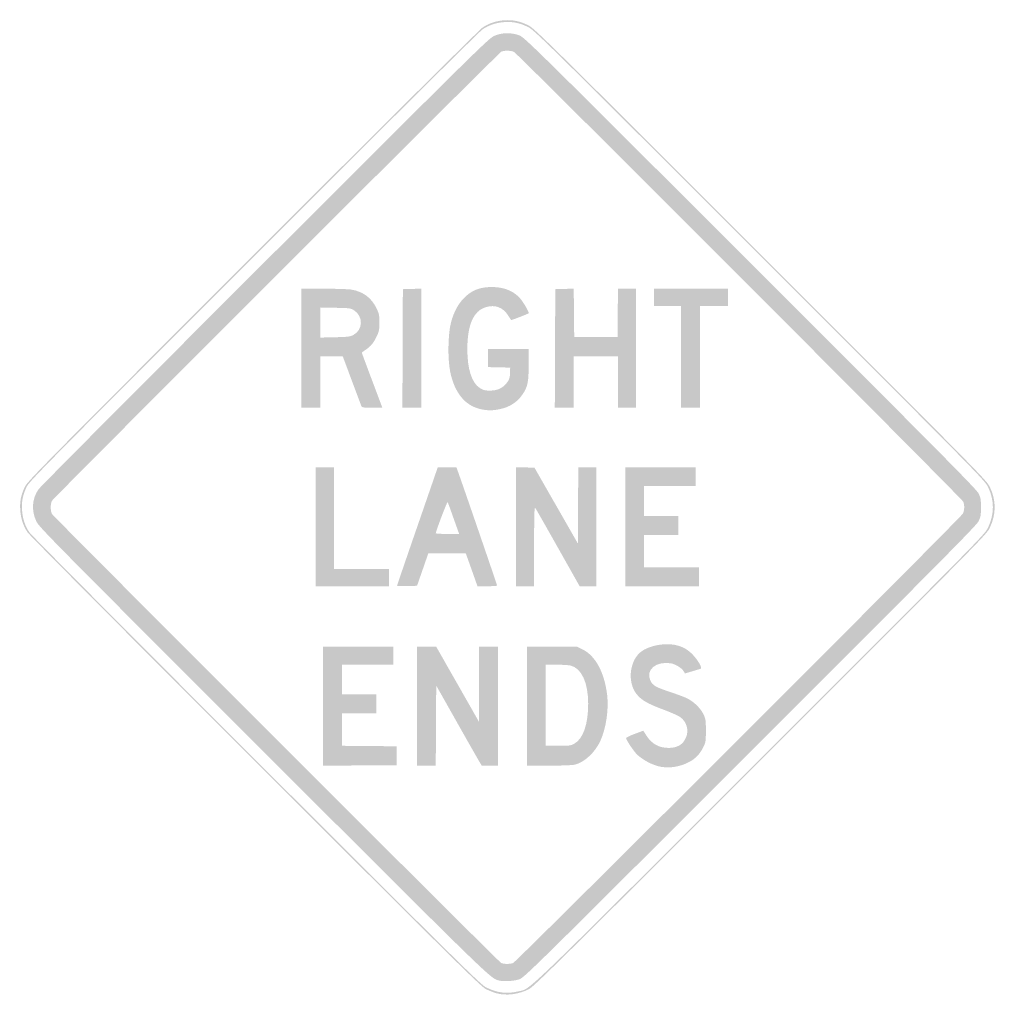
# Model space of a CAD drawing. Header units: inches. Extents: x -25.5 to 25.5, y -26 to 25.5.
import ezdxf

# ---------------------------------------------------------------- set-up
doc = ezdxf.new("R2010")
doc.units = ezdxf.units.IN
doc.header["$MEASUREMENT"] = 0

msp = doc.modelspace()

# ---------------------------------------------------------------- hatches: boundary and pattern name
h = msp.add_hatch(color=7)
edge = h.paths.add_edge_path()
edge.add_spline(control_points=[(-0.576, -25.383), (-0.711, -25.347), (-0.955, -25.251), (-1.117, -25.17), (-1.384, -25.038), (-2.554, -23.883), (-13.154, -13.289), (-19.78, -6.667), (-24.968, -1.445), (-25.062, -1.304), (-25.294, -0.958), (-25.415, -0.586), (-25.444, -0.136), (-25.472, 0.31), (-25.411, 0.622), (-25.21, 1.06), (-25.076, 1.349), (-24.429, 2.006), (-13.311, 13.13), (-6.67, 19.776), (-1.445, 24.968), (-1.304, 25.062), (-0.966, 25.288), (-0.59, 25.414), (-0.165, 25.443), (0.282, 25.474), (0.638, 25.4), (1.072, 25.188), (1.401, 25.026), (1.838, 24.596), (13.217, 13.217), (24.819, 1.616), (25.024, 1.407), (25.191, 1.06), (25.527, 0.363), (25.527, -0.348), (25.19, -1.06), (25.024, -1.409), (24.884, -1.551), (13.218, -13.215), (2.915, -23.515), (1.376, -25.035), (1.126, -25.164), (0.593, -25.439), (-0.057, -25.523), (-0.576, -25.383)], knot_values=[0, 0, 0, 0, 1, 1, 1, 2, 2, 2, 3, 3, 3, 4, 4, 4, 5, 5, 5, 6, 6, 6, 7, 7, 7, 8, 8, 8, 9, 9, 9, 10, 10, 10, 11, 11, 11, 12, 12, 12, 13, 13, 13, 14, 14, 14, 15, 15, 15, 15], degree=3, periodic=0)
edge = h.paths.add_edge_path(flags=0)
edge.add_spline(control_points=[(0.537, -25.289), (1.248, -25.122), (0.375, -25.959), (13.171, -13.167), (24.79, -1.551), (24.93, -1.409), (25.095, -1.06), (25.432, -0.348), (25.433, 0.363), (25.097, 1.06), (24.93, 1.407), (24.725, 1.615), (13.17, 13.17), (1.836, 24.503), (1.401, 24.932), (1.072, 25.093), (0.638, 25.306), (0.282, 25.38), (-0.165, 25.349), (-0.59, 25.319), (-0.966, 25.194), (-1.304, 24.968), (-1.445, 24.873), (-6.65, 19.702), (-13.264, 13.083), (-24.337, 2.004), (-24.982, 1.349), (-25.115, 1.06), (-25.317, 0.622), (-25.378, 0.31), (-25.35, -0.136), (-25.321, -0.586), (-25.199, -0.958), (-24.968, -1.304), (-24.873, -1.445), (-19.705, -6.647), (-13.107, -13.242), (-2.55, -23.793), (-1.384, -24.944), (-1.117, -25.076), (-0.546, -25.36), (-0.04, -25.425), (0.537, -25.289)], knot_values=[0, 0, 0, 0, 1, 1, 1, 2, 2, 2, 3, 3, 3, 4, 4, 4, 5, 5, 5, 6, 6, 6, 7, 7, 7, 8, 8, 8, 9, 9, 9, 10, 10, 10, 11, 11, 11, 12, 12, 12, 13, 13, 13, 14, 14, 14, 14], degree=3, periodic=0)
h = msp.add_hatch(color=7)
edge = h.paths.add_edge_path()
edge.add_spline(control_points=[(-0.495, -24.705), (-0.912, -24.578), (-1.078, -24.416), (-12.75, -12.747), (-23.808, -1.691), (-24.471, -1.019), (-24.605, -0.73), (-24.871, -0.154), (-24.83, 0.448), (-24.491, 0.942), (-24.401, 1.071), (-19.077, 6.425), (-12.659, 12.838), (-1.472, 24.017), (-0.977, 24.504), (-0.687, 24.63), (-0.29, 24.803), (0.194, 24.813), (0.612, 24.656), (0.887, 24.554), (1.22, 24.226), (12.682, 12.77), (22.661, 2.796), (24.489, 0.949), (24.598, 0.73), (24.711, 0.5), (24.726, 0.418), (24.726, 0), (24.726, -0.418), (24.711, -0.5), (24.598, -0.73), (24.489, -0.949), (22.661, -2.796), (12.682, -12.77), (1.308, -24.138), (0.885, -24.554), (0.622, -24.65), (0.341, -24.753), (-0.245, -24.782), (-0.495, -24.705)], knot_values=[0, 0, 0, 0, 1, 1, 1, 2, 2, 2, 3, 3, 3, 4, 4, 4, 5, 5, 5, 6, 6, 6, 7, 7, 7, 8, 8, 8, 9, 9, 9, 10, 10, 10, 11, 11, 11, 12, 12, 12, 13, 13, 13, 13], degree=3, periodic=0)
edge = h.paths.add_edge_path(flags=0)
edge.add_spline(control_points=[(0.291, -23.805), (0.46, -23.742), (23.688, -0.524), (23.784, -0.323), (23.866, -0.149), (23.875, 0.104), (23.805, 0.291), (23.75, 0.441), (0.544, 23.68), (0.344, 23.787), (0.193, 23.867), (-0.176, 23.876), (-0.321, 23.803), (-0.467, 23.729), (-23.705, 0.498), (-23.787, 0.344), (-23.874, 0.18), (-23.874, -0.18), (-23.787, -0.344), (-23.711, -0.487), (-0.476, -23.721), (-0.33, -23.801), (-0.209, -23.866), (0.121, -23.869), (0.291, -23.805)], knot_values=[0, 0, 0, 0, 1, 1, 1, 2, 2, 2, 3, 3, 3, 4, 4, 4, 5, 5, 5, 6, 6, 6, 7, 7, 7, 8, 8, 8, 8], degree=3, periodic=0)
h = msp.add_hatch(color=7)
edge = h.paths.add_edge_path()
edge.add_line((-10.762, 8.313), (-10.762, 11.421))
edge.add_line((-10.762, 11.421), (-9.596, 11.421))
edge.add_spline(control_points=[(-9.596, 11.421), (-8.955, 11.421), (-8.307, 11.4), (-8.156, 11.376), (-7.542, 11.275), (-7.098, 10.944), (-6.836, 10.392), (-6.704, 10.113), (-6.688, 10.033), (-6.688, 9.655), (-6.688, 9.293), (-6.706, 9.191), (-6.814, 8.961), (-6.983, 8.601), (-7.135, 8.412), (-7.391, 8.242), (-7.508, 8.164), (-7.604, 8.09), (-7.605, 8.077), (-7.605, 8.064), (-7.364, 7.412), (-7.069, 6.629)], knot_values=[0, 0, 0, 0, 1, 1, 1, 2, 2, 2, 3, 3, 3, 4, 4, 4, 5, 5, 5, 6, 6, 6, 7, 7, 7, 7], degree=3, periodic=0)
edge.add_line((-7.069, 6.629), (-6.534, 5.204))
edge.add_line((-6.534, 5.204), (-7.065, 5.204))
edge.add_spline(control_points=[(-7.065, 5.204), (-7.527, 5.204), (-7.6, 5.215), (-7.629, 5.287), (-7.647, 5.332), (-7.819, 5.793), (-8.013, 6.311), (-8.206, 6.829), (-8.418, 7.396), (-8.484, 7.571)], knot_values=[0, 0, 0, 0, 1, 1, 1, 2, 2, 2, 3, 3, 3, 3], degree=3, periodic=0)
edge.add_line((-8.484, 7.571), (-8.603, 7.889))
edge.add_line((-8.603, 7.889), (-9.188, 7.889))
edge.add_line((-9.188, 7.889), (-9.773, 7.889))
edge.add_line((-9.773, 7.889), (-9.773, 6.546))
edge.add_line((-9.773, 6.546), (-9.773, 5.204))
edge.add_line((-9.773, 5.204), (-10.267, 5.204))
edge.add_line((-10.267, 5.204), (-10.762, 5.204))
edge.add_line((-10.762, 5.204), (-10.762, 8.313))
edge = h.paths.add_edge_path(flags=0)
edge.add_spline(control_points=[(-8.042, 9.01), (-7.548, 9.27), (-7.523, 9.968), (-7.998, 10.283), (-8.181, 10.404), (-8.214, 10.409), (-8.98, 10.424)], knot_values=[0, 0, 0, 0, 1, 1, 1, 2, 2, 2, 2], degree=3, periodic=0)
edge.add_line((-8.98, 10.424), (-9.773, 10.44))
edge.add_line((-9.773, 10.44), (-9.773, 9.654))
edge.add_line((-9.773, 9.654), (-9.773, 8.868))
edge.add_line((-9.773, 8.868), (-9.007, 8.886))
edge.add_spline(control_points=[(-9.007, 8.886), (-8.328, 8.903), (-8.22, 8.916), (-8.042, 9.01)], knot_values=[0, 0, 0, 0, 1, 1, 1, 1], degree=3, periodic=0)
for points in [[(-5.475, 8.301), (-5.463, 11.397), (-4.98, 11.411), (-4.498, 11.424), (-4.498, 8.314), (-4.498, 5.204), (-4.993, 5.204), (-5.487, 5.204), (-5.475, 8.301)], [(2.484, 8.301), (2.496, 11.397), (2.978, 11.411), (3.46, 11.424), (3.473, 10.163), (3.485, 8.901), (4.615, 8.901), (5.746, 8.901), (5.758, 10.161), (5.771, 11.421), (6.241, 11.421), (6.711, 11.421), (6.711, 8.313), (6.711, 5.204), (6.24, 5.204), (5.769, 5.204), (5.769, 6.546), (5.769, 7.889), (4.615, 7.889), (3.462, 7.889), (3.462, 6.546), (3.462, 5.204), (2.967, 5.204), (2.472, 5.204), (2.484, 8.301)], [(9.066, 7.865), (9.066, 10.526), (8.36, 10.526), (7.653, 10.526), (7.653, 10.974), (7.653, 11.421), (9.584, 11.421), (11.515, 11.421), (11.515, 10.974), (11.515, 10.526), (10.785, 10.526), (10.055, 10.526), (10.055, 7.865), (10.055, 5.204), (9.561, 5.204), (9.066, 5.204), (9.066, 7.865)], [(-10.008, -1.013), (-10.008, 2.096), (-9.537, 2.096), (-9.066, 2.096), (-9.066, -0.565), (-9.066, -3.226), (-7.63, -3.226), (-6.193, -3.226), (-6.193, -3.674), (-6.193, -4.121), (-8.101, -4.121), (-10.008, -4.121), (-10.008, -1.013)], [(6.146, -1.013), (6.146, 2.096), (7.983, 2.096), (9.82, 2.096), (9.82, 1.601), (9.82, 1.107), (8.477, 1.107), (7.135, 1.107), (7.135, 0.33), (7.135, -0.447), (8.03, -0.447), (8.925, -0.447), (8.925, -0.942), (8.925, -1.436), (8.03, -1.436), (7.135, -1.436), (7.135, -2.284), (7.135, -3.132), (8.572, -3.132), (10.008, -3.132), (10.008, -3.626), (10.008, -4.121), (8.077, -4.121), (6.146, -4.121), (6.146, -1.013)], [(-9.631, -10.385), (-9.631, -7.276), (-7.795, -7.276), (-5.958, -7.276), (-5.958, -7.747), (-5.958, -8.218), (-7.3, -8.218), (-8.642, -8.218), (-8.642, -8.995), (-8.642, -9.773), (-7.747, -9.773), (-6.853, -9.773), (-6.853, -10.267), (-6.853, -10.762), (-7.747, -10.762), (-8.642, -10.762), (-8.642, -11.609), (-8.642, -12.456), (-7.218, -12.468), (-5.793, -12.481), (-5.793, -12.975), (-5.793, -13.47), (-7.712, -13.482), (-9.631, -13.494), (-9.631, -10.385)]]:
    msp.add_hatch(color=7).paths.add_polyline_path(points)
h = msp.add_hatch(color=7)
edge = h.paths.add_edge_path()
edge.add_spline(control_points=[(-1.389, 5.127), (-2.214, 5.307), (-2.766, 5.983), (-2.992, 7.088), (-3.128, 7.755), (-3.107, 9.067), (-2.95, 9.655), (-2.796, 10.235), (-2.555, 10.671), (-2.21, 10.994), (-1.854, 11.326), (-1.523, 11.466), (-1.003, 11.503), (-0.333, 11.55), (0.229, 11.365), (0.611, 10.972), (0.8, 10.778), (1.155, 10.178), (1.106, 10.136), (1.067, 10.104), (0.201, 9.768), (0.193, 9.782), (0.189, 9.79), (0.113, 9.906), (0.024, 10.04), (-0.249, 10.452), (-0.645, 10.599), (-1.116, 10.462), (-1.77, 10.272), (-2.096, 9.541), (-2.096, 8.265), (-2.096, 7.225), (-1.864, 6.501), (-1.446, 6.236), (-1.263, 6.12), (-1.182, 6.099), (-0.921, 6.1), (-0.546, 6.101), (-0.294, 6.206), (-0.083, 6.446), (0.087, 6.639), (0.134, 6.776), (0.138, 7.088)], knot_values=[0, 0, 0, 0, 1, 1, 1, 2, 2, 2, 3, 3, 3, 4, 4, 4, 5, 5, 5, 6, 6, 6, 7, 7, 7, 8, 8, 8, 9, 9, 9, 10, 10, 10, 11, 11, 11, 12, 12, 12, 13, 13, 13, 14, 14, 14, 14], degree=3, periodic=0)
edge.add_line((0.138, 7.088), (0.141, 7.3))
edge.add_line((0.141, 7.3), (-0.436, 7.313))
edge.add_line((-0.436, 7.313), (-1.013, 7.326))
edge.add_line((-1.013, 7.326), (-1.013, 7.796))
edge.add_line((-1.013, 7.796), (-1.013, 8.265))
edge.add_line((-1.013, 8.265), (0.047, 8.265))
edge.add_line((0.047, 8.265), (1.107, 8.265))
edge.add_line((1.107, 8.265), (1.107, 7.449))
edge.add_spline(control_points=[(1.107, 7.449), (1.107, 6.539), (1.055, 6.29), (0.78, 5.891), (0.504, 5.49), (0.116, 5.239), (-0.393, 5.131), (-0.766, 5.052), (-1.039, 5.051), (-1.389, 5.127)], knot_values=[0, 0, 0, 0, 1, 1, 1, 2, 2, 2, 3, 3, 3, 3], degree=3, periodic=0)
h = msp.add_hatch(color=7)
edge = h.paths.add_edge_path()
edge.add_spline(control_points=[(-5.769, -4.097), (-5.769, -4.082), (-5.343, -2.836), (-4.822, -1.328), (-4.3, 0.179), (-3.822, 1.567), (-3.758, 1.754)], knot_values=[0, 0, 0, 0, 1, 1, 1, 2, 2, 2, 2], degree=3, periodic=0)
edge.add_line((-3.758, 1.754), (-3.641, 2.096))
edge.add_line((-3.641, 2.096), (-3.155, 2.096))
edge.add_line((-3.155, 2.096), (-2.669, 2.096))
edge.add_line((-2.669, 2.096), (-2.595, 1.896))
edge.add_spline(control_points=[(-2.595, 1.896), (-2.42, 1.423), (-0.542, -4.044), (-0.542, -4.081), (-0.542, -4.103), (-0.772, -4.121), (-1.055, -4.121)], knot_values=[0, 0, 0, 0, 1, 1, 1, 2, 2, 2, 2], degree=3, periodic=0)
edge.add_line((-1.055, -4.121), (-1.567, -4.121))
edge.add_line((-1.567, -4.121), (-1.745, -3.615))
edge.add_spline(control_points=[(-1.745, -3.615), (-1.843, -3.336), (-1.981, -2.949), (-2.051, -2.755)], knot_values=[0, 0, 0, 0, 1, 1, 1, 1], degree=3, periodic=0)
edge.add_line((-2.051, -2.755), (-2.179, -2.402))
edge.add_line((-2.179, -2.402), (-3.156, -2.402))
edge.add_line((-3.156, -2.402), (-4.134, -2.402))
edge.add_line((-4.134, -2.402), (-4.428, -3.25))
edge.add_line((-4.428, -3.25), (-4.722, -4.097))
edge.add_line((-4.722, -4.097), (-5.246, -4.111))
edge.add_spline(control_points=[(-5.246, -4.111), (-5.534, -4.118), (-5.769, -4.112), (-5.769, -4.097)], knot_values=[0, 0, 0, 0, 1, 1, 1, 1], degree=3, periodic=0)
edge = h.paths.add_edge_path(flags=0)
edge.add_spline(control_points=[(-2.688, -0.93), (-2.778, -0.678), (-2.908, -0.312), (-2.976, -0.118), (-3.044, 0.077), (-3.113, 0.251), (-3.13, 0.27), (-3.156, 0.301), (-3.747, -1.261), (-3.745, -1.354), (-3.745, -1.373), (-3.47, -1.389), (-3.134, -1.389)], knot_values=[0, 0, 0, 0, 1, 1, 1, 2, 2, 2, 3, 3, 3, 4, 4, 4, 4], degree=3, periodic=0)
edge.add_line((-3.134, -1.389), (-2.524, -1.389))
edge.add_line((-2.524, -1.389), (-2.688, -0.93))
h = msp.add_hatch(color=7)
edge = h.paths.add_edge_path()
edge.add_line((0.447, -1.011), (0.447, 2.099))
edge.add_line((0.447, 2.099), (0.929, 2.086))
edge.add_line((0.929, 2.086), (1.41, 2.072))
edge.add_line((1.41, 2.072), (2.542, 0.094))
edge.add_line((2.542, 0.094), (3.674, -1.884))
edge.add_line((3.674, -1.884), (3.686, 0.106))
edge.add_line((3.686, 0.106), (3.698, 2.096))
edge.add_line((3.698, 2.096), (4.169, 2.096))
edge.add_line((4.169, 2.096), (4.639, 2.096))
edge.add_line((4.639, 2.096), (4.639, -1.013))
edge.add_line((4.639, -1.013), (4.639, -4.121))
edge.add_line((4.639, -4.121), (4.203, -4.12))
edge.add_line((4.203, -4.12), (3.768, -4.119))
edge.add_line((3.768, -4.119), (2.637, -2.112))
edge.add_spline(control_points=[(2.637, -2.112), (2.016, -1.009), (1.481, -0.072), (1.45, -0.029), (1.404, 0.031), (1.392, -0.388), (1.391, -2.037)], knot_values=[0, 0, 0, 0, 1, 1, 1, 2, 2, 2, 2], degree=3, periodic=0)
edge.add_line((1.391, -2.037), (1.389, -4.121))
edge.add_line((1.389, -4.121), (0.918, -4.121))
edge.add_line((0.918, -4.121), (0.447, -4.121))
edge.add_line((0.447, -4.121), (0.447, -1.011))
h = msp.add_hatch(color=7)
edge = h.paths.add_edge_path()
edge.add_spline(control_points=[(8.03, -13.556), (7.591, -13.486), (6.982, -13.159), (6.705, -12.844), (6.517, -12.629), (6.193, -12.132), (6.193, -12.057), (6.193, -12.026), (6.395, -11.926), (6.642, -11.834)], knot_values=[0, 0, 0, 0, 1, 1, 1, 2, 2, 2, 3, 3, 3, 3], degree=3, periodic=0)
edge.add_line((6.642, -11.834), (7.092, -11.667))
edge.add_line((7.092, -11.667), (7.251, -11.915))
edge.add_spline(control_points=[(7.251, -11.915), (7.53, -12.352), (7.903, -12.562), (8.407, -12.566), (8.87, -12.569), (9.168, -12.392), (9.323, -12.021), (9.485, -11.635), (9.361, -11.203), (9.017, -10.954), (8.914, -10.879), (8.501, -10.697), (8.1, -10.549), (7.308, -10.256), (6.972, -10.057), (6.726, -9.734), (6.249, -9.109), (6.378, -7.995), (6.981, -7.535), (7.37, -7.238), (8.157, -7.075), (8.71, -7.178), (9.1, -7.25), (9.38, -7.397), (9.655, -7.674), (9.933, -7.955), (10.189, -8.396), (10.094, -8.428), (10.06, -8.44), (9.859, -8.501), (9.648, -8.564)], knot_values=[0, 0, 0, 0, 1, 1, 1, 2, 2, 2, 3, 3, 3, 4, 4, 4, 5, 5, 5, 6, 6, 6, 7, 7, 7, 8, 8, 8, 9, 9, 9, 10, 10, 10, 10], degree=3, periodic=0)
edge.add_line((9.648, -8.564), (9.265, -8.679))
edge.add_line((9.265, -8.679), (9.204, -8.565))
edge.add_spline(control_points=[(9.204, -8.565), (9.115, -8.399), (8.759, -8.18), (8.52, -8.145), (7.756, -8.03), (7.213, -8.484), (7.456, -9.033), (7.575, -9.302), (7.723, -9.389), (8.51, -9.649), (8.865, -9.767), (9.265, -9.918), (9.399, -9.986), (9.741, -10.159), (10.078, -10.49), (10.231, -10.803), (10.351, -11.049), (10.36, -11.11), (10.361, -11.656), (10.361, -12.195), (10.351, -12.267), (10.238, -12.504), (10.065, -12.866), (9.827, -13.121), (9.502, -13.295), (9.038, -13.542), (8.52, -13.634), (8.03, -13.556)], knot_values=[0, 0, 0, 0, 1, 1, 1, 2, 2, 2, 3, 3, 3, 4, 4, 4, 5, 5, 5, 6, 6, 6, 7, 7, 7, 8, 8, 8, 9, 9, 9, 9], degree=3, periodic=0)
h = msp.add_hatch(color=7)
edge = h.paths.add_edge_path()
edge.add_line((-4.733, -10.385), (-4.733, -7.276))
edge.add_line((-4.733, -7.276), (-4.227, -7.278))
edge.add_line((-4.227, -7.278), (-3.721, -7.28))
edge.add_line((-3.721, -7.28), (-2.602, -9.244))
edge.add_line((-2.602, -9.244), (-1.484, -11.209))
edge.add_line((-1.484, -11.209), (-1.484, -9.243))
edge.add_line((-1.484, -9.243), (-1.484, -7.276))
edge.add_line((-1.484, -7.276), (-0.989, -7.276))
edge.add_line((-0.989, -7.276), (-0.495, -7.276))
edge.add_line((-0.495, -7.276), (-0.495, -10.385))
edge.add_line((-0.495, -10.385), (-0.495, -13.493))
edge.add_line((-0.495, -13.493), (-0.918, -13.493))
edge.add_line((-0.918, -13.493), (-1.341, -13.493))
edge.add_line((-1.341, -13.493), (-1.45, -13.317))
edge.add_spline(control_points=[(-1.45, -13.317), (-1.51, -13.219), (-2.046, -12.278), (-2.64, -11.224)], knot_values=[0, 0, 0, 0, 1, 1, 1, 1], degree=3, periodic=0)
edge.add_line((-2.64, -11.224), (-3.721, -9.308))
edge.add_line((-3.721, -9.308), (-3.733, -11.401))
edge.add_line((-3.733, -11.401), (-3.745, -13.493))
edge.add_line((-3.745, -13.493), (-4.239, -13.493))
edge.add_line((-4.239, -13.493), (-4.733, -13.493))
edge.add_line((-4.733, -13.493), (-4.733, -10.385))
h = msp.add_hatch(color=7)
edge = h.paths.add_edge_path()
edge.add_line((1.013, -10.385), (1.013, -7.276))
edge.add_line((1.013, -7.276), (2.324, -7.276))
edge.add_line((2.324, -7.276), (3.635, -7.276))
edge.add_line((3.635, -7.276), (3.923, -7.42))
edge.add_spline(control_points=[(3.923, -7.42), (4.6, -7.759), (5.064, -8.621), (5.206, -9.807), (5.295, -10.549), (5.152, -11.526), (4.858, -12.184), (4.585, -12.795), (4.005, -13.335), (3.507, -13.442), (3.373, -13.471), (2.774, -13.493), (2.141, -13.493)], knot_values=[0, 0, 0, 0, 1, 1, 1, 2, 2, 2, 3, 3, 3, 4, 4, 4, 4], degree=3, periodic=0)
edge.add_line((2.141, -13.493), (1.013, -13.493))
edge.add_line((1.013, -13.493), (1.013, -10.385))
edge = h.paths.add_edge_path(flags=0)
edge.add_spline(control_points=[(3.485, -12.349), (3.953, -12.086), (4.214, -11.336), (4.215, -10.258), (4.216, -9.153), (3.865, -8.396), (3.291, -8.263), (3.19, -8.24), (2.859, -8.22), (2.555, -8.22)], knot_values=[0, 0, 0, 0, 1, 1, 1, 2, 2, 2, 3, 3, 3, 3], degree=3, periodic=0)
edge.add_line((2.555, -8.22), (2.002, -8.218))
edge.add_line((2.002, -8.218), (2.002, -10.338))
edge.add_line((2.002, -10.338), (2.002, -12.457))
edge.add_line((2.002, -12.457), (2.649, -12.456))
edge.add_spline(control_points=[(2.649, -12.456), (3.233, -12.456), (3.315, -12.445), (3.485, -12.349)], knot_values=[0, 0, 0, 0, 1, 1, 1, 1], degree=3, periodic=0)

doc.saveas('drawing.dxf')
